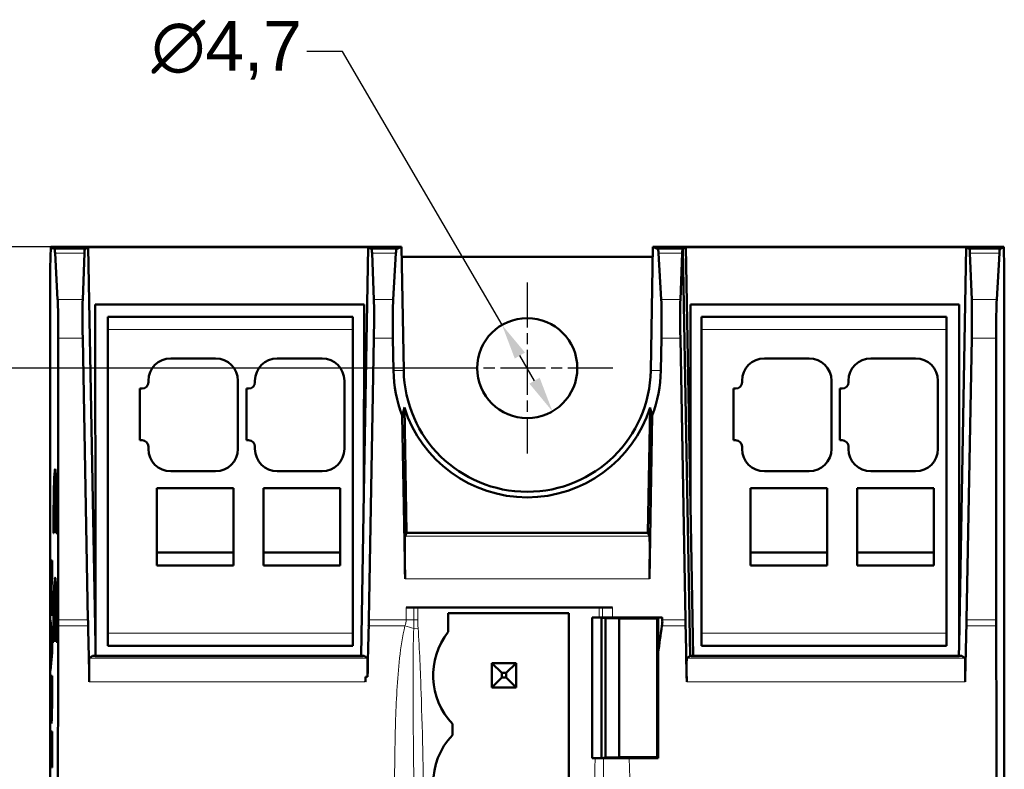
# Model space of a CAD drawing. Header units: millimetres. Extents: x 0 to 280, y 0 to 198.
# Tile 5 of 12: x 55 to 101, y 80 to 115. Entities that reach past the tile are written whole.
import ezdxf

# ---------------------------------------------------------------- set-up
doc = ezdxf.new("R2010")
doc.units = ezdxf.units.MM
doc.header["$LTSCALE"] = 0.666667
doc.linetypes.add('CHAIN', pattern=[0.3543, 0.2362, -0.0295, 0.0591, -0.0295])
for name, color, linetype, lineweight in [('Arêtes tangentes visibles(celduc)', 7, 'Continuous', 18), ('Arêtes visibles(celduc)', 7, 'Continuous', 50), ('Cotes(celduc)', 7, 'Continuous', 25), ('Marque de centre(celduc)', 7, 'Continuous', 25)]:
    doc.layers.add(name, color=color, linetype=linetype, lineweight=lineweight)
doc.styles.add('Courant-CELDUC', font='arial.ttf')
doc.dimstyles.new('Celduc', dxfattribs={"dimscale": 0.666667, "dimtxt": 3.5, "dimasz": 2.5, "dimexe": 3.175, "dimexo": 0, "dimgap": 0.762, "dimtad": 1, "dimrnd": 1e-08, "dimtxsty": 'Courant-CELDUC', "dimcen": 0.09, "dimdle": 10, "dimclrd": 7, "dimclre": 7, "dimclrt": 7, "dimazin": 2, "dimtfac": 0.714286, "dimtdec": 3, "dimtmove": 0, "dimatfit": 3, "dimfxl": 1, "dimtolj": 1, "dimlwd": 25, "dimlwe": 25, "dimarcsym": 0})

# ---------------------------------------------------------------- blocks, each defined once
blk = doc.blocks.new('*D4')
at = {"layer": 'Cotes(celduc)', "color": 7, "linetype": 'Continuous', "lineweight": 25, "transparency": 16777216}
for p, q in [((74.756, 99.072), (43.883, 99.072)), ((46, 97.406), (46, 53.139)), ((74.756, 51.472), (43.883, 51.472))]:
    blk.add_line(p, q, dxfattribs=at)
at = {"layer": 'Cotes(celduc)', "color": 7, "linetype": 'Continuous', "transparency": 16777216}
for points in [[(45.722, 97.406), (46.278, 97.406), (46, 99.072)], [(45.722, 53.139), (46.278, 53.139), (46, 51.472)]]:
    blk.add_solid(points, dxfattribs=at)
at = {"layer": 'Defpoints', "color": 0, "linetype": 'Continuous', "transparency": 16777216}
for p in [(74.756, 99.072), (46, 51.472), (74.756, 51.472)]:
    blk.add_point(p, dxfattribs=at)
at = {"layer": 'Cotes(celduc)', "color": 7, "linetype": 'Continuous', "lineweight": 25, "transparency": 16777216, "insert": (42.688, 72.196), "char_height": 2.3333, "attachment_point": 1, "rotation": 90, "style": 'Courant-CELDUC'}
blk.add_mtext('\\A1;47,6', dxfattribs=at)
blk = doc.blocks.new('*D5')
at = {"layer": 'Cotes(celduc)', "color": 7, "linetype": 'Continuous', "lineweight": 25, "transparency": 16777216}
for p, q in [((56.399, 104.772), (31.616, 104.772)), ((33.733, 103.106), (33.733, 47.439)), ((56.399, 45.772), (31.616, 45.772))]:
    blk.add_line(p, q, dxfattribs=at)
at = {"layer": 'Cotes(celduc)', "color": 7, "linetype": 'Continuous', "transparency": 16777216}
for points in [[(33.455, 103.106), (34.01, 103.106), (33.733, 104.772)], [(33.455, 47.439), (34.01, 47.439), (33.733, 45.772)]]:
    blk.add_solid(points, dxfattribs=at)
at = {"layer": 'Defpoints', "color": 0, "linetype": 'Continuous', "transparency": 16777216}
for p in [(56.399, 104.772), (33.733, 45.772), (56.399, 45.772)]:
    blk.add_point(p, dxfattribs=at)
at = {"layer": 'Cotes(celduc)', "color": 7, "linetype": 'Continuous', "lineweight": 25, "transparency": 16777216, "insert": (30.842, 73.599), "char_height": 2.3333, "attachment_point": 1, "rotation": 90, "style": 'Courant-CELDUC'}
blk.add_mtext('\\A1;59', dxfattribs=at)
blk = doc.blocks.new('*D6')
at = {"layer": 'Cotes(celduc)', "color": 7, "linetype": 'Continuous', "lineweight": 25, "transparency": 16777216}
for p, q in [((70.096, 113.939), (68.429, 113.939)), ((77.589, 101.102), (70.096, 113.939)), ((79.118, 98.482), (78.429, 99.662))]:
    blk.add_line(p, q, dxfattribs=at)
at = {"layer": 'Cotes(celduc)', "color": 7, "linetype": 'Continuous', "transparency": 16777216}
for points in [[(78.669, 99.803), (78.189, 99.522), (77.589, 101.102)], [(79.357, 98.622), (78.878, 98.342), (79.958, 97.043)]]:
    blk.add_solid(points, dxfattribs=at)
at = {"layer": 'Defpoints', "color": 0, "linetype": 'Continuous', "transparency": 16777216}
for p in [(77.589, 101.102), (79.958, 97.043)]:
    blk.add_point(p, dxfattribs=at)
at = {"layer": 'Cotes(celduc)', "color": 7, "linetype": 'Continuous', "lineweight": 25, "transparency": 16777216, "insert": (61.135, 115.38), "char_height": 2.3333, "attachment_point": 1, "style": 'Courant-CELDUC'}
blk.add_mtext('\\A1;∅4,7', dxfattribs=at)

msp = doc.modelspace()

# ---------------------------------------------------------------- linework, layer by layer
at = {"layer": 'Arêtes tangentes visibles(celduc)'}
for p, q in [((56.531, 104.684), (58.052, 104.684)), ((58.003, 104.651), (56.582, 104.651)), ((71.421, 104.684), (72.698, 104.684)), ((72.632, 104.651), (71.47, 104.651)), ((84.848, 104.684), (86.116, 104.684)), ((84.915, 104.651), (86.066, 104.651)), ((99.494, 104.684), (101.015, 104.684)), ((99.544, 104.651), (100.965, 104.651)), ((57.985, 104.469), (56.603, 104.469)), ((72.607, 104.469), (71.488, 104.469)), ((84.939, 104.469), (86.048, 104.469)), ((99.561, 104.469), (100.944, 104.469)), ((57.901, 102.297), (56.726, 102.297)), ((72.48, 102.297), (71.573, 102.297)), ((85.067, 102.297), (85.963, 102.297)), ((99.645, 102.297), (100.82, 102.297)), ((70.588, 100.879), (59.088, 100.879)), ((98.458, 100.879), (86.958, 100.879)), ((57.904, 100.48), (56.757, 100.48)), ((72.471, 100.48), (71.571, 100.48)), ((85.076, 100.48), (85.965, 100.48)), ((99.642, 100.48), (100.789, 100.48)), ((72.497, 98.955), (72.974, 98.963)), ((85.049, 98.955), (84.572, 98.963)), ((73.035, 91.184), (84.511, 91.184)), ((84.509, 89.185), (73.037, 89.185)), ((73.094, 87.827), (73.094, 87.26)), ((73.456, 87.827), (73.456, 87.26)), ((73.636, 87.26), (73.636, 87.827)), ((82.147, 87.827), (82.147, 87.357)), ((82.304, 87.356), (82.304, 87.827)), ((82.775, 87.356), (82.775, 87.827)), ((56.756, 86.967), (58.155, 86.967)), ((58.149, 87.26), (56.757, 87.26)), ((71.328, 86.967), (73.034, 86.967)), ((71.334, 87.26), (73.094, 87.26)), ((73.094, 87.26), (73.456, 87.26)), ((73.636, 87.26), (73.456, 87.26)), ((85.098, 86.967), (86.208, 86.967)), ((85.114, 87.356), (85.12, 87.356)), ((85.12, 87.26), (85.115, 87.26)), ((85.12, 87.356), (85.12, 87.26)), ((85.12, 87.26), (86.202, 87.26)), ((99.391, 86.967), (100.79, 86.967)), ((100.789, 87.26), (99.397, 87.26)), ((70.588, 86.629), (59.088, 86.629)), ((73.651, 86.865), (73.445, 86.85)), ((98.458, 86.629), (86.958, 86.629)), ((71.267, 85.46), (58.218, 85.46)), ((86.27, 85.46), (99.329, 85.46)), ((71.172, 84.347), (58.213, 84.347)), ((99.334, 84.347), (86.264, 84.347)), ((56.397, 83.836), (56.41, 83.836)), ((56.463, 83.978), (56.451, 83.978)), ((56.403, 82.927), (56.458, 82.927))]:
    msp.add_line(p, q, dxfattribs=at)
for centre, major_axis, ratio, start_param, end_param in [((73.034, 86.821), (0.969, -0.248), 0.141697, 1.168726, 1.607119), ((366.049, 37.096), (126.045, -301.287), 0.84518, 4.235471, 4.259315)]:
    msp.add_ellipse(centre, major_axis=major_axis, ratio=ratio, start_param=start_param, end_param=end_param, dxfattribs=at)
for points, knots in [([(73.034, 86.967), (72.909, 86.474), (72.766, 85.461), (72.607, 83.425), (72.525, 79.837), (72.531, 75.713), (72.538, 70.603), (72.55, 67.554), (72.736, 65.55)], [0, 0, 0, 0, 0.152336, 0.304672, 0.609345, 1.21869, 1.523362, 2.1232, 2.1232, 2.1232, 2.1232]), ([(73.445, 86.85), (73.426, 86.354), (73.419, 85.857), (73.415, 85.36), (73.415, 85.35), (73.415, 85.34), (73.415, 85.329), (73.411, 84.836), (73.411, 84.343), (73.412, 83.85), (73.412, 83.836), (73.412, 83.822), (73.412, 83.807), (73.415, 82.808), (73.426, 81.809), (73.436, 80.81), (73.447, 79.78), (73.456, 78.75), (73.463, 77.721), (73.469, 76.711), (73.473, 75.701), (73.471, 74.691), (73.47, 73.673), (73.464, 72.655), (73.454, 71.637), (73.445, 70.623), (73.432, 69.608), (73.423, 68.594), (73.414, 67.579), (73.408, 66.564), (73.413, 65.55)], [0, 0, 0, 0, 0.149273, 0.149273, 0.149273, 0.152402, 0.152402, 0.152402, 0.300475, 0.300475, 0.300475, 0.304805, 0.304805, 0.304805, 0.604903, 0.604903, 0.604903, 0.914414, 0.914414, 0.914414, 1.217972, 1.217972, 1.217972, 1.524023, 1.524023, 1.524023, 1.828827, 1.828827, 1.828827, 2.133632, 2.133632, 2.133632, 2.133632]), ([(73.748, 65.55), (73.789, 66.56), (73.853, 68.587), (73.942, 72.645), (73.953, 77.726), (73.85, 82.297), (73.737, 85.343), (73.687, 86.358), (73.651, 86.865)], [-2.132258, -2.132258, -2.132258, -2.132258, -1.828827, -1.524023, -0.914414, -0.304805, -0.152402, 0, 0, 0, 0])]:
    msp.add_open_spline(points, degree=3, knots=knots, dxfattribs=at)
for points in [[(73.094, 87.26), (73.094, 87.161), (73.07, 87.062), (73.034, 86.967)], [(73.456, 87.26), (73.456, 87.123), (73.452, 86.987), (73.445, 86.85)], [(73.651, 86.865), (73.642, 86.996), (73.636, 87.128), (73.636, 87.26)], [(82.352, 73.194), (82.347, 75.716), (82.354, 78.237), (82.36, 80.758)], [(83.631, 73.188), (83.656, 75.713), (83.649, 78.243), (83.558, 80.763)]]:
    msp.add_open_spline(points, degree=3, dxfattribs=at)
at = {"layer": 'Arêtes visibles(celduc)'}
for p, q in [((56.373, 103.772), (56.399, 104.772)), ((72.873, 104.772), (56.399, 104.772)), ((56.399, 104.772), (56.531, 104.684)), ((56.531, 104.684), (56.582, 104.651)), ((58.003, 104.651), (58.052, 104.684)), ((58.052, 104.684), (58.162, 104.759)), ((71.31, 104.759), (58.162, 104.759)), ((58.5, 86.085), (58.162, 104.759)), ((71.109, 93.203), (71.31, 104.759)), ((71.31, 104.759), (71.421, 104.684)), ((71.421, 104.684), (71.47, 104.651)), ((72.632, 104.651), (72.698, 104.684)), ((72.698, 104.684), (72.873, 104.772)), ((72.873, 104.772), (72.974, 98.963)), ((84.572, 98.963), (84.674, 104.772)), ((84.674, 104.772), (84.848, 104.684)), ((86.246, 104.772), (84.674, 104.772)), ((84.848, 104.684), (84.915, 104.651)), ((86.078, 104.659), (86.066, 104.651)), ((86.116, 104.684), (86.077, 104.659)), ((86.078, 104.659), (86.077, 104.659)), ((86.078, 104.659), (86.42, 85.561)), ((86.246, 104.772), (86.116, 104.684)), ((86.246, 104.772), (86.226, 104.759)), ((86.438, 92.632), (86.226, 104.759)), ((99.384, 104.759), (86.226, 104.759)), ((101.147, 104.772), (86.246, 104.772)), ((86.246, 104.772), (86.246, 104.772)), ((99.384, 104.759), (99.047, 86.085)), ((99.384, 104.759), (99.494, 104.684)), ((99.494, 104.684), (99.544, 104.651)), ((100.965, 104.651), (101.015, 104.684)), ((101.015, 104.684), (101.147, 104.772)), ((101.147, 104.772), (101.173, 103.772)), ((56.603, 104.469), (56.726, 102.297)), ((57.901, 102.297), (57.985, 104.469)), ((71.488, 104.469), (71.573, 102.297)), ((72.48, 102.297), (72.607, 104.469)), ((84.665, 104.302), (72.881, 104.302)), ((84.939, 104.469), (85.067, 102.297)), ((86.048, 104.469), (85.963, 102.297)), ((99.561, 104.469), (99.645, 102.297)), ((100.82, 102.297), (100.944, 104.469)), ((56.373, 103.772), (56.373, 96.872)), ((101.173, 96.872), (101.173, 103.772)), ((71.112, 102.056), (58.495, 102.056)), ((58.495, 102.056), (58.498, 89.817)), ((71.109, 93.203), (71.112, 102.056)), ((86.435, 102.056), (86.438, 92.632)), ((99.052, 102.056), (86.435, 102.056)), ((99.047, 86.085), (99.052, 102.056)), ((59.088, 100.879), (59.088, 101.479)), ((70.588, 101.479), (59.088, 101.479)), ((70.588, 100.879), (70.588, 101.479)), ((86.958, 100.879), (86.958, 101.479)), ((98.458, 101.479), (86.958, 101.479)), ((98.458, 100.879), (98.458, 101.479)), ((59.088, 100.879), (59.088, 86.629)), ((70.588, 100.879), (70.588, 86.629)), ((86.958, 100.879), (86.958, 86.629)), ((98.458, 100.879), (98.458, 86.629)), ((56.757, 100.48), (56.757, 87.26)), ((58.149, 87.26), (57.904, 100.48)), ((71.334, 87.26), (71.571, 100.48)), ((72.497, 98.955), (72.471, 100.48)), ((85.076, 100.48), (85.049, 98.955)), ((85.965, 100.48), (86.202, 87.26)), ((99.642, 100.48), (99.397, 87.26)), ((100.789, 87.26), (100.789, 100.48)), ((64.138, 99.529), (62.038, 99.529)), ((69.138, 99.529), (67.038, 99.529)), ((92.008, 99.529), (89.908, 99.529)), ((97.008, 99.529), (94.908, 99.529)), ((60.988, 98.479), (60.988, 98.409)), ((65.188, 95.279), (65.188, 98.479)), ((65.988, 98.479), (65.988, 98.409)), ((70.188, 95.279), (70.188, 98.479)), ((88.858, 98.479), (88.858, 98.409)), ((93.058, 95.279), (93.058, 98.479)), ((93.858, 98.479), (93.858, 98.409)), ((98.058, 95.279), (98.058, 98.479)), ((60.688, 98.109), (60.588, 98.109)), ((60.588, 98.109), (60.588, 95.689)), ((65.688, 98.109), (65.588, 98.109)), ((65.588, 98.109), (65.588, 95.689)), ((88.558, 98.109), (88.458, 98.109)), ((88.458, 98.109), (88.458, 95.689)), ((93.558, 98.109), (93.458, 98.109)), ((93.458, 98.109), (93.458, 95.689)), ((73.107, 91.332), (73.004, 97.218)), ((84.542, 97.218), (84.439, 91.332)), ((56.373, 96.872), (56.373, 53.672)), ((73.037, 89.185), (72.901, 96.847)), ((84.645, 96.847), (84.509, 89.185)), ((101.173, 53.672), (101.173, 96.872)), ((60.588, 95.689), (60.688, 95.689)), ((60.988, 95.389), (60.988, 95.279)), ((65.588, 95.689), (65.688, 95.689)), ((65.988, 95.389), (65.988, 95.279)), ((88.458, 95.689), (88.558, 95.689)), ((88.858, 95.389), (88.858, 95.279)), ((93.458, 95.689), (93.558, 95.689)), ((93.858, 95.389), (93.858, 95.279)), ((62.038, 94.229), (64.138, 94.229)), ((67.038, 94.229), (69.138, 94.229)), ((89.908, 94.229), (92.008, 94.229)), ((94.908, 94.229), (97.008, 94.229)), ((56.608, 93.427), (56.665, 93.427)), ((61.388, 93.429), (61.388, 89.799)), ((64.988, 93.429), (61.388, 93.429)), ((64.988, 93.429), (64.988, 89.799)), ((66.388, 93.429), (66.388, 89.799)), ((69.988, 93.429), (66.388, 93.429)), ((69.988, 93.429), (69.988, 89.799)), ((89.258, 93.429), (89.258, 89.799)), ((92.858, 93.429), (89.258, 93.429)), ((92.858, 93.429), (92.858, 89.799)), ((94.258, 93.429), (94.258, 89.799)), ((97.858, 93.429), (94.258, 93.429)), ((97.858, 93.429), (97.858, 89.799)), ((70.975, 85.561), (71.109, 93.203)), ((86.438, 92.618), (86.437, 92.641)), ((86.561, 85.561), (86.438, 92.618)), ((56.553, 91.327), (56.53, 91.327)), ((56.687, 91.327), (56.663, 91.327)), ((73.107, 91.332), (73.035, 91.184)), ((84.439, 91.332), (73.107, 91.332)), ((84.511, 91.184), (84.439, 91.332)), ((64.988, 90.41), (61.388, 90.41)), ((69.988, 90.41), (66.388, 90.41)), ((92.858, 90.41), (89.258, 90.41)), ((97.858, 90.41), (94.258, 90.41)), ((56.397, 89.452), (56.397, 90.044)), ((56.397, 90.044), (56.463, 90.044)), ((56.463, 90.044), (56.463, 89.32)), ((58.498, 89.817), (58.5, 86.085)), ((64.988, 89.799), (61.388, 89.799)), ((69.988, 89.799), (66.388, 89.799)), ((92.858, 89.799), (89.258, 89.799)), ((97.858, 89.799), (94.258, 89.799)), ((56.441, 89.452), (56.397, 89.452)), ((56.413, 88.998), (56.441, 89.452)), ((56.463, 89.32), (56.431, 88.765)), ((56.441, 89.452), (56.463, 89.452)), ((56.413, 88.569), (56.413, 88.998)), ((56.413, 88.998), (56.444, 88.998)), ((56.431, 88.765), (56.463, 88.214)), ((56.441, 88.115), (56.413, 88.569)), ((56.413, 88.569), (56.442, 88.569)), ((56.397, 87.491), (56.397, 88.115)), ((56.397, 88.115), (56.441, 88.115)), ((56.441, 88.115), (56.463, 88.115)), ((56.463, 88.214), (56.463, 87.491)), ((56.597, 86.527), (56.597, 88.278)), ((56.597, 88.278), (56.62, 88.278)), ((56.62, 88.278), (56.62, 86.527)), ((56.666, 88.278), (56.62, 88.278)), ((56.463, 87.491), (56.397, 87.491)), ((73.456, 87.827), (73.094, 87.827)), ((73.456, 87.827), (73.636, 87.827)), ((82.147, 87.827), (73.636, 87.827)), ((75.059, 86.686), (75.059, 87.56)), ((75.059, 87.56), (80.722, 87.56)), ((80.722, 87.56), (80.722, 66.492)), ((82.147, 87.827), (82.304, 87.827)), ((82.775, 87.827), (82.304, 87.827)), ((56.397, 86.614), (56.397, 87.242)), ((56.397, 87.242), (56.463, 86.397)), ((81.822, 80.757), (81.822, 87.357)), ((81.822, 87.357), (82.147, 87.357)), ((81.822, 87.357), (82.261, 87.349)), ((82.261, 87.349), (82.449, 87.33)), ((82.261, 80.764), (82.261, 87.349)), ((82.449, 87.33), (82.951, 87.33)), ((82.449, 80.783), (82.449, 87.33)), ((82.775, 87.356), (85.114, 87.356)), ((82.951, 87.33), (83.095, 87.316)), ((83.095, 87.316), (84.881, 87.316)), ((83.095, 80.798), (83.095, 87.316)), ((84.881, 87.316), (84.919, 87.354)), ((84.881, 80.798), (84.881, 87.316)), ((84.919, 87.354), (85.114, 87.356)), ((84.919, 85.698), (84.919, 87.354)), ((85.114, 87.356), (85.115, 87.26)), ((56.411, 86.456), (56.397, 86.614)), ((56.397, 86.614), (56.446, 86.614)), ((56.411, 85.67), (56.411, 86.456)), ((56.411, 86.456), (56.458, 86.456)), ((56.62, 86.527), (56.597, 86.527)), ((59.088, 86.029), (59.088, 86.629)), ((70.588, 86.029), (70.588, 86.629)), ((86.958, 86.029), (86.958, 86.629)), ((98.458, 86.029), (98.458, 86.629)), ((56.444, 86.063), (56.423, 86.32)), ((56.423, 86.32), (56.423, 85.807)), ((56.463, 86.32), (56.423, 86.32)), ((56.423, 85.807), (56.444, 86.063)), ((56.463, 86.063), (56.444, 86.063)), ((56.463, 86.397), (56.463, 85.712)), ((56.553, 86.227), (56.53, 86.227)), ((56.687, 86.227), (56.663, 86.227)), ((58.509, 85.561), (58.5, 86.085)), ((70.588, 86.029), (59.088, 86.029)), ((98.458, 86.029), (86.958, 86.029)), ((99.047, 86.085), (99.037, 85.561)), ((56.463, 85.712), (56.397, 84.867)), ((56.397, 85.514), (56.411, 85.67)), ((56.411, 85.67), (56.46, 85.67)), ((56.423, 85.807), (56.463, 85.807)), ((58.368, 85.561), (58.218, 85.46)), ((58.489, 85.561), (58.368, 85.561)), ((71.067, 85.561), (58.489, 85.561)), ((58.489, 85.561), (58.489, 85.546)), ((71.067, 85.561), (58.489, 85.561)), ((71.066, 85.546), (58.489, 85.546)), ((71.066, 85.546), (71.067, 85.561)), ((71.117, 85.561), (71.067, 85.561)), ((71.267, 85.46), (71.117, 85.561)), ((86.27, 85.46), (86.42, 85.561)), ((86.42, 85.561), (86.47, 85.561)), ((86.47, 85.561), (99.057, 85.561)), ((99.057, 85.561), (86.47, 85.561)), ((86.47, 85.561), (86.47, 85.546)), ((99.057, 85.546), (86.47, 85.546)), ((99.057, 85.561), (99.178, 85.561)), ((99.057, 85.546), (99.057, 85.561)), ((99.329, 85.46), (99.178, 85.561)), ((56.397, 84.867), (56.397, 85.514)), ((56.397, 85.514), (56.448, 85.514)), ((77.574, 84.762), (77.113, 85.222)), ((77.113, 85.222), (78.253, 85.222)), ((77.113, 84.082), (77.113, 85.222)), ((78.253, 85.222), (77.792, 84.762)), ((78.253, 85.222), (78.253, 84.082)), ((56.397, 83.836), (56.397, 84.618)), ((56.397, 84.618), (56.463, 84.618)), ((56.463, 84.618), (56.463, 83.844)), ((77.792, 84.762), (77.574, 84.762)), ((77.574, 84.762), (77.574, 84.543)), ((77.792, 84.543), (77.792, 84.762)), ((71.177, 84.58), (71.177, 84.579)), ((71.277, 84.58), (71.177, 84.58)), ((77.574, 84.543), (77.113, 84.082)), ((77.574, 84.543), (77.792, 84.543)), ((78.253, 84.082), (77.792, 84.543)), ((56.451, 83.99), (56.41, 83.99)), ((56.41, 83.99), (56.41, 83.978)), ((56.451, 83.978), (56.451, 83.99)), ((56.463, 83.99), (56.451, 83.99)), ((78.253, 84.082), (77.113, 84.082)), ((56.462, 83.376), (56.449, 83.376)), ((56.43, 83.032), (56.459, 83.032)), ((75.259, 81.84), (75.259, 82.371)), ((56.397, 80.325), (56.397, 82.015)), ((56.397, 82.015), (56.463, 82.015)), ((56.463, 82.015), (56.463, 80.325)), ((56.427, 81.391), (56.41, 81.391)), ((56.41, 81.391), (56.41, 80.325)), ((56.427, 80.408), (56.427, 81.391)), ((56.427, 81.391), (56.439, 81.391)), ((56.45, 81.391), (56.439, 81.391)), ((56.439, 81.391), (56.439, 80.408)), ((56.45, 80.325), (56.45, 81.391)), ((56.45, 81.391), (56.463, 81.391)), ((81.822, 80.757), (82.261, 80.764)), ((81.962, 80.757), (81.822, 80.757)), ((82.261, 80.764), (82.449, 80.783)), ((82.449, 80.783), (82.951, 80.783)), ((82.951, 80.783), (83.095, 80.798)), ((83.095, 80.798), (84.881, 80.798)), ((84.915, 80.763), (83.558, 80.763)), ((84.881, 80.798), (84.915, 80.763)), ((56.41, 80.325), (56.397, 80.325)), ((56.439, 80.408), (56.427, 80.408)), ((56.463, 80.325), (56.45, 80.325))]:
    msp.add_line(p, q, dxfattribs=at)
msp.add_circle((78.773, 99.072), 2.35, dxfattribs=at)
for centre, radius, start, end in [((62.038, 98.479), 1.05, 90, 180), ((64.138, 98.479), 1.05, 0, 90), ((67.038, 98.479), 1.05, 90, 180), ((69.138, 98.479), 1.05, 0, 90), ((89.908, 98.479), 1.05, 90, 180), ((92.008, 98.479), 1.05, 0, 90), ((94.908, 98.479), 1.05, 90, 180), ((97.008, 98.479), 1.05, 0, 90), ((78.773, 99.065), 6.277, 181, 200.6918), ((78.773, 99.065), 5.8, 181, 359), ((78.773, 99.065), 6.277, 339.3082, 359), ((60.688, 98.409), 0.3, 270, 0), ((65.688, 98.409), 0.3, 270, 0), ((88.558, 98.409), 0.3, 270, 0), ((93.558, 98.409), 0.3, 270, 0), ((60.688, 95.389), 0.3, 0, 90), ((62.038, 95.279), 1.05, 180, 270), ((64.138, 95.279), 1.05, 270, 0), ((65.688, 95.389), 0.3, 0, 90), ((67.038, 95.279), 1.05, 180, 270), ((69.138, 95.279), 1.05, 270, 0), ((88.558, 95.389), 0.3, 0, 90), ((89.908, 95.279), 1.05, 180, 270), ((92.008, 95.279), 1.05, 270, 0), ((93.558, 95.389), 0.3, 0, 90), ((94.908, 95.279), 1.05, 180, 270), ((97.008, 95.279), 1.05, 270, 0), ((77.683, 84.646), 3.324, 142.1304, 223.1771), ((77.683, 79.566), 3.324, 136.8229, 223.1771)]:
    msp.add_arc(centre, radius, start, end, dxfattribs=at)
for centre, major_axis, ratio, start_param, end_param in [((56.581, 102.651), (0, 2), 0.026186, 5.852641, 6.265744), ((58.04, 102.651), (0.037, -2), 0.026181, 3.158549, 3.571652), ((71.434, 102.651), (0.036, 2), 0.026182, 5.85311, 6.266213), ((72.668, 102.651), (-0.035, 2), 0.034915, 0.016831, 0.429934), ((84.879, 102.651), (-0.035, -2), 0.034915, 2.711659, 3.124762), ((86.103, 102.651), (-0.036, 2), 0.026182, 0.016972, 0.430075), ((99.506, 102.651), (0.037, 2), 0.026181, 5.853126, 6.266229), ((100.965, 102.651), (0, -2), 0.026186, 3.159034, 3.572137), ((56.705, 100.48), (0, 2), 0.026186, 4.712389, 5.852641), ((57.957, 100.48), (0.037, -2), 0.026181, 3.571652, 4.711904), ((71.519, 100.48), (0.036, 2), 0.026182, 4.712858, 5.85311), ((72.54, 100.48), (-0.035, 2), 0.034915, 0.429934, 1.570186), ((85.006, 100.48), (-0.035, -2), 0.034915, 1.571407, 2.711659), ((86.018, 100.48), (-0.036, 2), 0.026182, 0.430075, 1.570327), ((99.589, 100.48), (0.037, 2), 0.026181, 4.712874, 5.853126), ((100.842, 100.48), (0, -2), 0.026186, 3.572137, 4.712389), ((78.773, 99.061), (0, 6.056), 1, 1.879999, 4.403187), ((56.608, 91.327), (0, -3), 0.026186, 1.570796, 4.712389), ((56.608, 91.327), (0, -2.1), 0.026186, 1.570796, 4.712389), ((73.072, 89.185), (-0.036, 2), 0.01745, 0.034597, 1.570486), ((84.474, 89.185), (-0.036, -2), 0.01745, 1.571106, 3.106996), ((56.608, 86.227), (0, -3), 0.026186, 1.570796, 4.712389), ((56.608, 86.227), (0, 2.1), 0.026186, 0.21596, 1.570796), ((56.608, 86.227), (0, -2.1), 0.026186, 1.570796, 2.925632), ((58.829, 75.272), (0, -80), 0.026186, 4.565677, 4.859101), ((56.705, 87.26), (0, 2), 0.026185, 4.565672, 4.712389), ((58.202, 87.26), (0.037, -2), 0.02618, 4.711904, 4.858621), ((56.299, 75.272), (-1.482, 80), 0.026181, 4.825581, 4.858616), ((73.192, 75.272), (-1.434, -80), 0.026182, 4.566146, 4.596245), ((71.282, 87.26), (0.036, 2), 0.026181, 4.566141, 4.712858), ((82.147, 87.352), (0.5, 0), 0.008727, 1.251129, 1.570796), ((82.775, 87.369), (1.5, 0), 0.008727, 4.392722, 4.712389), ((164.932, 75.272), (-80.701, 0), 0.991311, 6.136473, 6.152494), ((83.103, 87.26), (2.017, 0), 0.991349, 6.136469, 6.232085), ((85.15, 87.26), (-0.036, 2), 0.017144, 1.570492, 1.621592), ((86.255, 87.26), (-0.036, 2), 0.026181, 1.570327, 1.717044), ((84.345, 75.272), (1.434, -80), 0.026182, 1.684004, 1.717039), ((101.247, 75.272), (-1.482, -80), 0.026181, 4.566162, 4.599197), ((99.345, 87.26), (0.037, 2), 0.02618, 4.566157, 4.712874), ((100.842, 87.26), (0, -2), 0.026185, 4.712389, 4.859106), ((98.718, 75.272), (0, 80), 0.026186, 4.565677, 4.859101), ((85.612, 75.272), (0, -80), 0.008727, 4.581697, 4.643696), ((58.237, 84.46), (0.019, -1), 0.026181, 3.158561, 4.825581), ((71.249, 84.46), (0.018, 1), 0.026182, 4.833057, 6.266201), ((86.288, 84.46), (-0.018, 1), 0.026182, 0.016984, 1.684004), ((99.31, 84.46), (0.019, 1), 0.026181, 4.599197, 6.266217), ((72.375, 75.272), (-1.421, -80), 0.017145, 4.59608, 4.599016), ((71.157, 84.46), (0.018, 1), 0.017145, 4.599017, 4.83192)]:
    msp.add_ellipse(centre, major_axis=major_axis, ratio=ratio, start_param=start_param, end_param=end_param, dxfattribs=at)
for points in [[(72.901, 96.847), (72.958, 97.037), (73.004, 97.218)], [(84.645, 96.847), (84.588, 97.037), (84.542, 97.218)]]:
    msp.add_rational_spline(points, [1.00097288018, 1.00421094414, 1.00500267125], degree=2, dxfattribs=at)
for points, knots in [([(56.403, 82.927), (56.401, 83.05), (56.399, 83.184), (56.399, 83.328), (56.398, 83.335), (56.398, 83.343), (56.398, 83.35), (56.398, 83.499), (56.398, 83.651), (56.397, 83.802), (56.397, 83.813), (56.397, 83.825), (56.397, 83.836)], [0, 0, 0, 0, 0.0440216, 0.0440216, 0.0440216, 0.04624648, 0.04624648, 0.04624648, 0.09159486, 0.09159486, 0.09159486, 0.09499588, 0.09499588, 0.09499588, 0.09499588]), ([(56.41, 83.978), (56.41, 83.929), (56.41, 83.876), (56.41, 83.823), (56.41, 83.779), (56.41, 83.735), (56.41, 83.691), (56.41, 83.668), (56.41, 83.645), (56.41, 83.622), (56.41, 83.613), (56.41, 83.604), (56.41, 83.594), (56.41, 83.586), (56.41, 83.578), (56.41, 83.569), (56.41, 83.561), (56.41, 83.552), (56.41, 83.542), (56.41, 83.533), (56.41, 83.524), (56.41, 83.514), (56.41, 83.503), (56.411, 83.493), (56.411, 83.481), (56.411, 83.433), (56.412, 83.388), (56.412, 83.346)], [0, 0, 0, 0, 0.01483481, 0.01483481, 0.01483481, 0.02722182, 0.02722182, 0.02722182, 0.03393964, 0.03393964, 0.03393964, 0.03662505, 0.03662505, 0.03662505, 0.03858305, 0.03858305, 0.03858305, 0.04044548, 0.04044548, 0.04044548, 0.04217377, 0.04217377, 0.04217377, 0.04387347, 0.04387347, 0.04387347, 0.05082025, 0.05082025, 0.05082025, 0.05082025]), ([(56.449, 83.376), (56.45, 83.451), (56.45, 83.53), (56.451, 83.614), (56.451, 83.623), (56.451, 83.633), (56.451, 83.644), (56.451, 83.655), (56.451, 83.668), (56.451, 83.681), (56.451, 83.694), (56.451, 83.708), (56.451, 83.723), (56.451, 83.737), (56.451, 83.752), (56.451, 83.767), (56.451, 83.782), (56.451, 83.798), (56.451, 83.813), (56.451, 83.83), (56.451, 83.846), (56.451, 83.862), (56.451, 83.879), (56.451, 83.896), (56.451, 83.912), (56.451, 83.938), (56.451, 83.962), (56.451, 83.978)], [0, 0, 0, 0, 0.02532543, 0.02532543, 0.02532543, 0.0281155, 0.0281155, 0.0281155, 0.03111997, 0.03111997, 0.03111997, 0.03403457, 0.03403457, 0.03403457, 0.03692387, 0.03692387, 0.03692387, 0.03984041, 0.03984041, 0.03984041, 0.04294943, 0.04294943, 0.04294943, 0.04630765, 0.04630765, 0.04630765, 0.05212585, 0.05212585, 0.05212585, 0.05212585]), ([(56.463, 83.844), (56.463, 83.68), (56.463, 83.514), (56.462, 83.351), (56.462, 83.347), (56.462, 83.343), (56.462, 83.338), (56.462, 83.329), (56.462, 83.317), (56.462, 83.303), (56.462, 83.283), (56.462, 83.258), (56.461, 83.23), (56.461, 83.208), (56.461, 83.183), (56.461, 83.157), (56.461, 83.148), (56.461, 83.138), (56.461, 83.128), (56.46, 83.054), (56.459, 82.985), (56.458, 82.918)], [0, 0, 0, 0, 0.04932483, 0.04932483, 0.04932483, 0.05040577, 0.05040577, 0.05040577, 0.0525114, 0.0525114, 0.0525114, 0.0555682, 0.0555682, 0.0555682, 0.05802037, 0.05802037, 0.05802037, 0.05891685, 0.05891685, 0.05891685, 0.06555005, 0.06555005, 0.06555005, 0.06555005]), ([(56.412, 83.346), (56.413, 83.276), (56.415, 83.218), (56.417, 83.17), (56.417, 83.159), (56.418, 83.147), (56.418, 83.135), (56.418, 83.127), (56.419, 83.119), (56.419, 83.112), (56.42, 83.1), (56.421, 83.089), (56.422, 83.079), (56.422, 83.074), (56.422, 83.069), (56.423, 83.064), (56.425, 83.046), (56.427, 83.036), (56.429, 83.033), (56.429, 83.032), (56.43, 83.032), (56.43, 83.032)], [0, 0, 0, 0, 0.0247317, 0.0247317, 0.0247317, 0.03082344, 0.03082344, 0.03082344, 0.03488119, 0.03488119, 0.03488119, 0.04123156, 0.04123156, 0.04123156, 0.04444441, 0.04444441, 0.04444441, 0.0576591, 0.0576591, 0.0576591, 0.06124129, 0.06124129, 0.06124129, 0.06124129]), ([(56.43, 83.032), (56.433, 83.032), (56.435, 83.04), (56.437, 83.062), (56.438, 83.071), (56.439, 83.083), (56.44, 83.098), (56.441, 83.104), (56.441, 83.11), (56.441, 83.117), (56.442, 83.129), (56.443, 83.143), (56.443, 83.159), (56.444, 83.174), (56.444, 83.191), (56.445, 83.209), (56.446, 83.257), (56.448, 83.313), (56.449, 83.376)], [0, 0, 0, 0, 0.02690852, 0.02690852, 0.02690852, 0.03874876, 0.03874876, 0.03874876, 0.04348021, 0.04348021, 0.04348021, 0.05217686, 0.05217686, 0.05217686, 0.06049945, 0.06049945, 0.06049945, 0.08221447, 0.08221447, 0.08221447, 0.08221447]), ([(56.43, 82.388), (56.427, 82.388), (56.423, 82.404), (56.418, 82.459), (56.415, 82.503), (56.409, 82.649), (56.408, 82.698), (56.405, 82.806), (56.404, 82.864), (56.403, 82.927)], [0, 0, 0, 0, 0.04010779, 0.04010779, 0.05678388, 0.05678388, 0.06386125, 0.06386125, 0.07063435, 0.07063435, 0.07063435, 0.07063435]), ([(56.458, 82.918), (56.456, 82.792), (56.453, 82.686), (56.45, 82.601), (56.449, 82.588), (56.449, 82.573), (56.448, 82.559), (56.448, 82.549), (56.447, 82.54), (56.447, 82.53), (56.446, 82.516), (56.445, 82.503), (56.444, 82.489), (56.444, 82.476), (56.443, 82.464), (56.442, 82.452), (56.442, 82.449), (56.441, 82.445), (56.441, 82.442), (56.437, 82.403), (56.434, 82.388), (56.43, 82.388)], [0, 0, 0, 0, 0.04512418, 0.04512418, 0.04512418, 0.05243791, 0.05243791, 0.05243791, 0.0571885, 0.0571885, 0.0571885, 0.06419572, 0.06419572, 0.06419572, 0.07115812, 0.07115812, 0.07115812, 0.07338297, 0.07338297, 0.07338297, 0.09808225, 0.09808225, 0.09808225, 0.09808225]), ([(82.36, 80.758), (82.337, 80.758), (82.31, 80.758), (82.251, 80.757), (82.218, 80.757), (82.149, 80.757), (82.113, 80.757), (82.038, 80.757), (82, 80.757), (81.962, 80.757)], [-0.04607538, -0.04607538, -0.04607538, -0.04607538, -0.03455649, -0.03455649, -0.02303762, -0.02303762, -0.01152092, -0.01152092, 0, 0, 0, 0]), ([(83.558, 80.763), (83.498, 80.763), (83.439, 80.763), (83.38, 80.763), (83.32, 80.763), (83.26, 80.763), (83.201, 80.763), (83.143, 80.763), (83.085, 80.763), (83.028, 80.763), (82.98, 80.762), (82.934, 80.762), (82.888, 80.762), (82.835, 80.762), (82.783, 80.762), (82.733, 80.761), (82.683, 80.761), (82.635, 80.761), (82.589, 80.76), (82.581, 80.76), (82.574, 80.76), (82.567, 80.76), (82.521, 80.76), (82.478, 80.759), (82.438, 80.759), (82.411, 80.759), (82.385, 80.759), (82.36, 80.758)], [0.0000007, 0.0000007, 0.0000007, 0.0000007, 0.0179273, 0.0179273, 0.0179273, 0.0361423, 0.0361423, 0.0361423, 0.0543573, 0.0543573, 0.0543573, 0.0696187, 0.0696187, 0.0696187, 0.0876532, 0.0876532, 0.0876532, 0.1057141, 0.1057141, 0.1057141, 0.1085823, 0.1085823, 0.1085823, 0.1267017, 0.1267017, 0.1267017, 0.1390237, 0.1390237, 0.1390237, 0.1390237])]:
    msp.add_open_spline(points, degree=3, knots=knots, dxfattribs=at)
at = {"layer": 'Marque de centre(celduc)', "linetype": 'CHAIN', "ltscale": 13.38995}
for p, q in [((78.773, 103.089), (78.773, 95.056)), ((82.79, 99.072), (74.756, 99.072))]:
    msp.add_line(p, q, dxfattribs=at)

# ---------------------------------------------------------------- dimensions: what is measured, and where the dimension line sits
at = {"layer": 'Cotes(celduc)', "color": 7, "linetype": 'Continuous', "lineweight": 25}
dim = msp.add_diameter_dim_2p(p1=(79.958, 97.043), p2=(77.589, 101.102), dimstyle='Celduc', override={"dimgap": 0.762, "dimtad": 0, "dimtih": 1, "dimtoh": 1, "dimdec": 2, "dimlfac": 1, "dimtol": 0, "dimlim": 0, "dimtp": 0, "dimtm": 0, "dimtdec": 3, "dimatfit": 2}, dxfattribs=at)
dim.commit()
dim.dimension.update_dxf_attribs({"geometry": '*D6', "text_midpoint": (64.528, 113.939), "dimtype": 163})
for base, p1, p2, picture, middle in [((33.733, 45.772), (56.399, 104.772), (56.399, 45.772), '*D5', (33.733, 75.272)), ((46, 51.472), (74.756, 99.072), (74.756, 51.472), '*D4', (46, 75.272))]:
    dim = msp.add_linear_dim(base=base, p1=p1, p2=p2, angle=90, dimstyle='Celduc', override={"dimgap": 0.762, "dimdec": 2, "dimtol": 0, "dimlim": 0, "dimtp": 0, "dimtm": 0, "dimtdec": 3, "dimtofl": 0, "dimatfit": 1}, dxfattribs=at)
    dim.commit()
    dim.dimension.update_dxf_attribs({"geometry": picture, "text_midpoint": middle, "dimtype": 160})

doc.saveas('drawing.dxf')
